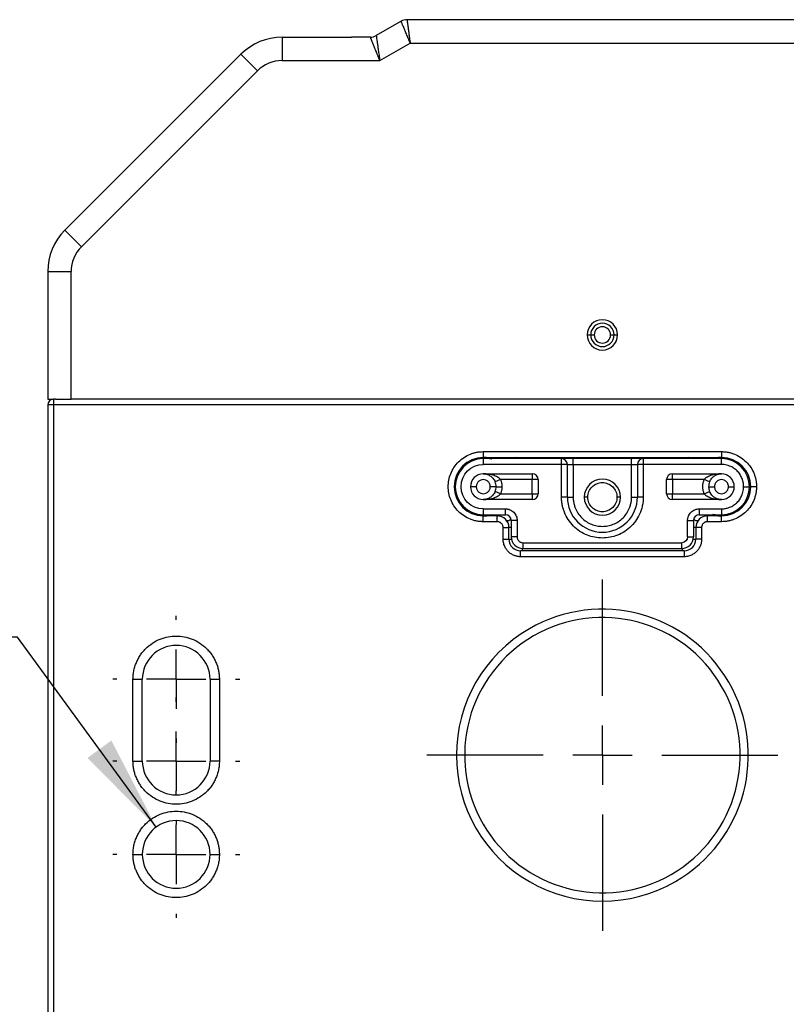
# Model space of a CAD drawing. Header units: millimetres. Extents: x 19 to 819, y 19 to 629.
# Tile 26 of 43: x 515 to 594, y 250 to 351. Entities that reach past the tile are written whole.
import ezdxf

# ---------------------------------------------------------------- set-up
doc = ezdxf.new("R2010")
doc.units = ezdxf.units.MM
doc.header["$LTSCALE"] = 3
doc.linetypes.add('CENTERX2', pattern=[20.32, 12.7, -2.54, 2.54, -2.54])
doc.layers.add('CENTER', color=40, linetype='CENTERX2')
doc.layers.add('DIMENSIONS', color=140, linetype='Continuous', lineweight=25)
doc.styles.add('SLDTEXTSTYLE0', font='TXT', dxfattribs={"width": 0.7})
doc.dimstyles.new('SLDDIMSTYLE5', dxfattribs={"dimtxt": 6.474023, "dimasz": 9.906, "dimexe": 0, "dimexo": 0.0625, "dimgap": 1.618506, "dimtad": 0, "dimtih": 1, "dimtoh": 1, "dimlfac": 0.833333, "dimrnd": 1e-09, "dimzin": 12, "dimdsep": 46, "dimtxsty": 'SLDTEXTSTYLE0', "dimsah": 1, "dimcen": 0, "dimadec": 0, "dimazin": 3, "dimtfac": 1, "dimtofl": 0, "dimtmove": 0, "dimatfit": 3, "dimfxl": 0, "dimfrac": 2, "dimtolj": 1, "dimtzin": 12, "dimarcsym": 0})

# ---------------------------------------------------------------- blocks, each defined once
blk = doc.blocks.new('_D_20')
at = {"layer": 'DIMENSIONS'}
for p, q in [((475.26, 307.3), (473.09, 307.3)), ((473.09, 307.3), (473.09, 297.01)), ((494.5, 307.3), (496.68, 307.3)), ((496.68, 307.3), (496.68, 297.01)), ((473.09, 297.01), (475.26, 297.01)), ((496.68, 297.01), (494.5, 297.01)), ((514.66, 287.61), (508.2, 287.61)), ((528.92, 268.08), (514.66, 287.61))]:
    blk.add_line(p, q, dxfattribs=at)
blk.add_solid([(528.92, 268.08), (524.31, 276.98), (521.85, 275.18)], dxfattribs=at)
at = {"layer": 'DIMENSIONS', "char_height": 6.35, "attachment_point": 1, "style": 'SLDTEXTSTYLE0'}
for s, insert in [('%%c', (473.07, 316.94)), ('5.8', (482.85, 316.94)), ('0.23', (475.26, 305.2)), ('FOR M5', (468.42, 293.46)), ('SCREWS', (466.33, 283.17)), ('(4X)', (475.45, 272.88))]:
    blk.add_mtext(s, dxfattribs=dict(at, insert=insert))
blk = doc.blocks.new('SW_CENTERMARKSYMBOL_8')
at = {"layer": 'CENTER', "color": 0}
for p, q in [((0, 6.096), (0, 6.528)), ((0, 0), (0, 3.048)), ((-6.096, 0), (-6.528, 0)), ((0, 0), (-3.048, 0)), ((0, 0), (0, -3.048)), ((0, 0), (3.048, 0)), ((6.096, 0), (6.528, 0)), ((0, -6.096), (0, -6.528))]:
    blk.add_line(p, q, dxfattribs=at)
blk = doc.blocks.new('SW_CENTERMARKSYMBOL_9')
at = {"layer": 'CENTER', "color": 0}
for p, q in [((0, 6.096), (0, 6.528)), ((0, 0), (0, 3.048)), ((-6.096, 0), (-6.528, 0)), ((0, 0), (-3.048, 0)), ((0, 0), (0, -3.048)), ((0, 0), (3.048, 0)), ((6.096, 0), (6.528, 0)), ((0, -6.096), (0, -6.528))]:
    blk.add_line(p, q, dxfattribs=at)
blk = doc.blocks.new('SW_CENTERMARKSYMBOL_10')
at = {"layer": 'CENTER', "color": 0}
for p, q in [((0, 6.096), (0, 6.528)), ((0, 0), (0, 3.048)), ((-6.096, 0), (-6.528, 0)), ((0, 0), (-3.048, 0)), ((0, 0), (0, -3.048)), ((0, 0), (3.048, 0)), ((6.096, 0), (6.528, 0)), ((0, -6.096), (0, -6.528))]:
    blk.add_line(p, q, dxfattribs=at)
blk = doc.blocks.new('SW_CENTERMARKSYMBOL_11')
at = {"layer": 'CENTER', "color": 0}
for p, q in [((0, 6.096), (0, 18.048)), ((0, 0), (0, 3.048)), ((-6.096, 0), (-18.048, 0)), ((0, 0), (-3.048, 0)), ((0, 0), (0, -3.048)), ((0, 0), (3.048, 0)), ((6.096, 0), (18.048, 0)), ((0, -6.096), (0, -18.048))]:
    blk.add_line(p, q, dxfattribs=at)

msp = doc.modelspace()

# ---------------------------------------------------------------- linework, layer by layer
for p, q in [((554.092884, 350.907037), (551.532114, 349.428576)), ((594.849806, 351.067806), (554.692884, 351.067806)), ((541.856626, 349.267806), (541.856626, 346.867806)), ((541.856626, 349.267806), (548.971345, 349.267806)), ((550.932114, 349.267806), (548.971345, 349.267806)), ((551.896731, 346.867806), (555.014423, 348.667806)), ((555.014423, 348.667806), (594.528267, 348.667806)), ((537.613986, 347.510447), (519.528704, 329.425165)), ((537.613986, 347.510447), (539.311042, 345.81339)), ((541.856626, 346.867806), (551.896731, 346.867806)), ((521.22576, 327.728109), (539.311042, 345.81339)), ((521.22576, 327.728109), (519.528704, 329.425165)), ((517.771345, 325.182525), (517.771345, 312.067806)), ((517.771345, 325.182525), (520.171345, 325.182525)), ((520.171345, 312.067806), (520.171345, 325.182525)), ((573.211345, 318.667806), (573.571345, 318.667806)), ((573.571345, 318.667806), (573.931345, 318.667806)), ((575.611345, 318.667806), (575.971345, 318.667806)), ((575.971345, 318.667806), (576.331345, 318.667806)), ((517.771345, 312.067806), (518.371345, 312.067806)), ((518.371345, 312.067806), (518.371345, 311.467806)), ((518.583894, 312.067806), (518.371345, 312.067806)), ((518.583894, 312.067806), (520.171345, 312.067806)), ((629.371345, 312.067806), (520.171345, 312.067806)), ((517.771345, 311.467806), (517.771345, 184.102844)), ((518.371345, 311.467806), (517.771345, 311.467806)), ((518.371345, 311.467806), (518.371345, 184.102844)), ((631.171345, 311.467806), (518.371345, 311.467806)), ((562.531345, 306.667806), (587.011345, 306.667806)), ((562.531345, 306.667806), (562.531345, 306.067806)), ((587.011345, 306.667806), (587.011345, 306.067806)), ((562.406794, 306.065219), (563.403938, 305.931097)), ((562.531345, 306.067806), (587.011345, 306.067806)), ((570.571345, 305.947806), (562.531345, 305.947806)), ((562.531345, 305.947806), (562.531345, 305.347806)), ((570.571345, 305.347806), (570.571345, 305.947806)), ((571.771345, 305.347806), (571.771345, 305.947806)), ((577.771345, 305.947806), (571.771345, 305.947806)), ((577.771345, 305.347806), (577.771345, 305.947806)), ((578.971345, 305.947806), (578.971345, 305.347806)), ((587.011345, 305.947806), (578.971345, 305.947806)), ((586.931934, 306.056618), (587.097775, 306.050256)), ((587.011345, 305.347806), (587.011345, 305.947806)), ((570.571345, 305.347806), (562.531345, 305.347806)), ((570.571345, 301.987806), (570.571345, 305.347806)), ((571.171345, 305.347806), (570.571345, 305.347806)), ((571.171345, 301.987806), (571.171345, 305.347806)), ((571.171345, 305.347806), (571.771345, 305.347806)), ((571.771345, 305.347806), (571.771345, 301.987806)), ((571.771345, 305.347806), (577.771345, 305.347806)), ((577.771345, 305.347806), (578.371345, 305.347806)), ((577.771345, 301.987806), (577.771345, 305.347806)), ((578.971345, 305.347806), (578.371345, 305.347806)), ((578.371345, 305.347806), (578.371345, 301.987806)), ((587.011345, 305.347806), (578.971345, 305.347806)), ((578.971345, 305.347806), (578.971345, 301.987806)), ((562.531345, 304.387806), (567.571345, 304.387806)), ((564.311232, 303.787806), (563.755018, 303.562806)), ((567.571345, 303.787806), (564.311232, 303.787806)), ((567.571345, 304.387806), (567.571345, 303.787806)), ((568.171345, 303.787806), (567.571345, 303.787806)), ((567.571345, 302.347806), (567.571345, 303.787806)), ((568.171345, 303.787806), (568.171345, 302.347806)), ((581.371345, 302.347806), (581.371345, 303.787806)), ((581.971345, 303.787806), (581.371345, 303.787806)), ((581.971345, 304.387806), (587.011345, 304.387806)), ((581.971345, 303.787806), (581.971345, 304.387806)), ((585.231457, 303.787806), (581.971345, 303.787806)), ((581.971345, 303.787806), (581.971345, 302.347806)), ((585.787672, 303.562806), (585.231457, 303.787806)), ((559.651345, 303.067806), (559.531345, 303.067806)), ((561.811345, 303.067806), (561.211345, 303.067806)), ((563.851345, 303.067806), (563.251345, 303.067806)), ((563.851345, 303.067806), (564.451345, 303.067806)), ((585.691345, 303.067806), (586.291345, 303.067806)), ((587.731345, 303.067806), (588.331345, 303.067806)), ((589.291345, 303.067806), (589.891345, 303.067806)), ((589.891345, 303.067806), (590.011345, 303.067806)), ((590.611345, 303.067806), (590.011345, 303.067806)), ((567.571345, 301.747806), (562.531345, 301.747806)), ((564.311232, 302.347806), (563.755018, 302.572806)), ((564.311232, 302.347806), (567.571345, 302.347806)), ((567.571345, 302.347806), (567.571345, 301.747806)), ((567.571345, 302.347806), (568.171345, 302.347806)), ((571.171345, 301.987806), (570.571345, 301.987806)), ((571.171345, 301.987806), (571.771345, 301.987806)), ((576.631345, 301.987806), (576.271345, 301.987806)), ((577.771345, 301.987806), (578.371345, 301.987806)), ((578.971345, 301.987806), (578.371345, 301.987806)), ((581.371345, 302.347806), (581.971345, 302.347806)), ((581.971345, 301.747806), (581.971345, 302.347806)), ((581.971345, 302.347806), (585.231457, 302.347806)), ((587.011345, 301.747806), (581.971345, 301.747806)), ((585.231457, 302.347806), (585.787672, 302.572806)), ((562.531345, 300.787806), (564.811345, 300.787806)), ((562.531345, 300.787806), (562.531345, 300.187806)), ((564.811345, 300.187806), (564.811345, 300.787806)), ((584.731345, 300.787806), (587.011345, 300.787806)), ((584.731345, 300.787806), (584.731345, 300.187806)), ((587.011345, 300.787806), (587.011345, 300.187806)), ((562.610696, 300.078996), (562.444915, 300.085356)), ((562.531345, 300.187806), (564.811345, 300.187806)), ((562.531345, 299.467806), (562.531345, 300.067806)), ((563.971345, 300.067806), (562.531345, 300.067806)), ((563.971345, 299.467806), (563.971345, 300.067806)), ((565.411345, 299.587806), (565.411345, 297.907806)), ((566.011345, 299.587806), (565.411345, 299.587806)), ((566.011345, 299.587806), (566.011345, 297.907806)), ((583.531345, 297.907806), (583.531345, 299.587806)), ((583.531345, 299.587806), (584.131345, 299.587806)), ((584.131345, 299.587806), (584.131345, 297.907806)), ((584.731345, 300.187806), (587.011345, 300.187806)), ((587.011345, 300.067806), (585.571345, 300.067806)), ((585.571345, 299.467806), (585.571345, 300.067806)), ((587.135896, 300.070393), (586.138405, 300.204562)), ((587.011345, 299.467806), (587.011345, 300.067806)), ((563.971345, 299.467806), (562.531345, 299.467806)), ((564.571345, 297.667806), (564.571345, 298.867806)), ((564.571345, 298.867806), (565.171345, 298.867806)), ((565.171345, 297.667806), (565.171345, 298.867806)), ((565.411345, 298.867806), (565.171345, 298.867806)), ((584.371345, 298.867806), (584.131345, 298.867806)), ((584.371345, 298.867806), (584.371345, 297.667806)), ((584.971345, 298.867806), (584.371345, 298.867806)), ((584.971345, 298.867806), (584.971345, 297.667806)), ((587.011345, 299.467806), (585.571345, 299.467806)), ((564.571345, 297.667806), (565.171345, 297.667806)), ((565.171345, 297.667806), (565.43559, 297.667806)), ((566.011345, 297.907806), (565.411345, 297.907806)), ((583.531345, 297.907806), (584.131345, 297.907806)), ((584.1071, 297.667806), (584.371345, 297.667806)), ((584.971345, 297.667806), (584.371345, 297.667806)), ((566.611345, 297.307806), (582.931345, 297.307806)), ((566.611345, 297.307806), (566.611345, 296.707806)), ((566.611345, 296.707806), (582.931345, 296.707806)), ((582.931345, 296.707806), (582.931345, 297.307806)), ((583.171345, 296.467806), (566.371345, 296.467806)), ((566.371345, 295.867806), (566.371345, 296.467806)), ((583.171345, 295.867806), (566.371345, 295.867806)), ((583.171345, 296.467806), (583.171345, 295.867806)), ((526.531345, 274.867806), (526.531345, 283.267806)), ((526.531345, 283.267806), (527.491345, 283.267806)), ((527.491345, 274.867806), (527.491345, 283.267806)), ((534.451345, 283.267806), (534.451345, 274.867806)), ((534.451345, 283.267806), (535.411345, 283.267806)), ((535.411345, 283.267806), (535.411345, 274.867806)), ((526.531345, 274.867806), (527.491345, 274.867806)), ((535.411345, 274.867806), (534.451345, 274.867806)), ((526.531345, 265.267806), (527.491345, 265.267806)), ((534.451345, 265.267806), (535.411345, 265.267806))]:
    msp.add_line(p, q)
at = {"flags": 128}
for points in [[(563.760979, 302.587806), (563.750866, 302.562664), (563.749282, 302.558857)], [(586.027965, 302.187258), (585.791824, 302.562664), (585.781711, 302.587806)], [(565.403036, 299.687315), (565.374972, 299.670729), (565.254708, 299.60856), (565.144672, 299.566407), (565.051622, 299.546859), (564.981273, 299.551117), (564.937946, 299.57892)], [(584.604744, 299.57892), (584.561416, 299.551117), (584.491067, 299.546859), (584.398018, 299.566407), (584.287982, 299.60856), (584.167718, 299.670729), (584.139654, 299.687315)]]:
    msp.add_lwpolyline(points, dxfattribs=at)
for centre, radius, start, end in [((554.692884, 349.867806), 1.2, 90, 120), ((541.856626, 343.267806), 6, 90, 135), ((550.932114, 350.467806), 1.2, 270, 300), ((523.771345, 325.182525), 6, 135, 180), ((574.771345, 318.667806), 1.56, 0, 180), ((574.771345, 318.667806), 1.2, 0, 180), ((574.771345, 318.667806), 0.84, 0, 180), ((574.771345, 318.667806), 1.56, 180, 0), ((574.771345, 318.667806), 1.2, 180, 0), ((574.771345, 318.667806), 0.84, 180, 0), ((518.371345, 311.467806), 0.6, 90, 180), ((562.531345, 303.067806), 3, 90, 180), ((562.531345, 303.067806), 2.88, 90, 180), ((565.913683, 305.841466), 0.228512, 27.733496, 82.094136), ((570.571345, 305.347806), 0.6, 0, 90), ((578.971345, 305.347806), 0.6, 90, 180), ((583.629007, 305.841466), 0.228512, 97.905864, 152.266504), ((587.011345, 303.067806), 3, 0, 90), ((587.011345, 303.067806), 2.88, 0, 90), ((562.531345, 303.067806), 1.32, 90, 180), ((567.571345, 303.787806), 0.6, 0, 90), ((574.771345, 301.987806), 1.86, 0, 180), ((581.971345, 303.787806), 0.6, 90, 180), ((587.011345, 303.067806), 1.32, 0, 90), ((562.531345, 303.067806), 3, 180, 270), ((562.531345, 303.067806), 2.88, 180, 270), ((562.531345, 303.067806), 1.32, 180, 270), ((562.531345, 303.067806), 1.32, 0, 22.02431284), ((562.531345, 303.067806), 1.32, 337.97568716, 0), ((587.011345, 303.067806), 1.32, 157.97568716, 180), ((587.011345, 303.067806), 1.32, 180, 202.02431284), ((587.011345, 303.067806), 1.32, 270, 0), ((587.011345, 303.067806), 2.88, 270, 0), ((587.011345, 303.067806), 3, 270, 0), ((567.571345, 302.347806), 0.6, 270, 0), ((574.771345, 301.987806), 3.6, 180, 0), ((574.771345, 301.987806), 1.86, 180, 0), ((581.971345, 302.347806), 0.6, 180, 270), ((563.966984, 300.553463), 0.485677, 270.51446321, 311.15938324), ((563.971345, 298.867806), 1.2, 0, 90), ((564.811345, 299.587806), 0.6, 0, 90), ((584.731345, 299.587806), 0.6, 90, 180), ((585.571345, 298.867806), 1.2, 90, 180), ((585.575706, 300.553463), 0.485677, 228.84061676, 269.48553679), ((566.371345, 297.667806), 1.2, 180, 270), ((566.611345, 297.907806), 1.2, 180, 270), ((582.931345, 297.907806), 1.2, 270, 0), ((583.171345, 297.667806), 1.2, 270, 0), ((566.298624, 296.751438), 0.292806, 284.38040153, 351.47441165), ((583.256684, 296.762829), 0.307118, 190.27841022, 253.8667766), ((574.771345, 275.467806), 15, 300, 120), ((574.771345, 275.467806), 14.15328, 30, 120), ((574.771345, 275.467806), 15, 120, 300), ((574.771345, 275.467806), 14.15328, 120, 210), ((530.971345, 283.267806), 3.48, 0, 180), ((574.771345, 275.467806), 14.15328, 300, 30), ((530.971345, 274.867806), 3.48, 180, 0), ((530.971345, 265.267806), 3.48, 0, 180), ((574.771345, 275.467806), 14.15328, 210, 300), ((530.971345, 265.267806), 3.48, 180, 0)]:
    msp.add_arc(centre, radius, start, end)
for points, knots in [([(555.014423, 348.667806), (554.993192, 348.719367), (554.952293, 348.818697), (554.893508, 348.961327), (554.839859, 349.09158), (554.791406, 349.209332), (554.748123, 349.314634), (554.709906, 349.407676), (554.624642, 349.615054), (554.502116, 349.912274), (554.372335, 350.228169), (554.278114, 350.456668), (554.209723, 350.62229), (554.156736, 350.750835), (554.119687, 350.841093), (554.096998, 350.896808), (554.094246, 350.903649), (554.092884, 350.907037)], [0, 0, 0, 0, 0.0442046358, 0.0851566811, 0.122855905, 0.1573021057, 0.1884951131, 0.2164347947, 0.2411210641, 0.3780757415, 0.501357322, 0.5884444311, 0.6739134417, 0.7577830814, 0.8400731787, 0.9208047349, 1, 1, 1, 1]), ([(554.692884, 351.067806), (554.693035, 351.066742), (554.69334, 351.064602), (554.695773, 351.047183), (554.699648, 351.019044), (554.705111, 350.978943), (554.712123, 350.927007), (554.720692, 350.863075), (554.730818, 350.787154), (554.742501, 350.699301), (554.75574, 350.599664), (554.770535, 350.488456), (554.79546, 350.301892), (554.835872, 350.001656), (554.88398, 349.640717), (554.9287, 349.308761), (554.968231, 349.013633), (554.99804, 348.790458), (555.014423, 348.667806)], [0, 0, 0, 0, 0.0430212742, 0.0864974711, 0.1304323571, 0.1748295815, 0.2196926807, 0.2650250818, 0.3108301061, 0.3571109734, 0.4038708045, 0.4511126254, 0.4988393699, 0.622092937, 0.7590458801, 0.8216723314, 0.9019951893, 1, 1, 1, 1]), ([(551.896731, 346.867806), (551.874552, 346.923067), (551.831839, 347.029486), (551.770619, 347.182402), (551.714628, 347.322023), (551.663884, 347.448221), (551.618388, 347.561052), (551.578118, 347.660726), (551.488956, 347.882009), (551.361969, 348.199304), (551.207527, 348.582192), (551.085034, 348.887866), (551.004781, 349.086871), (550.960086, 349.198357), (550.936519, 349.256963), (550.933578, 349.264204), (550.932114, 349.267806)], [0, 0, 0, 0, 0.0456386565, 0.0878890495, 0.1267511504, 0.1622250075, 0.1943107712, 0.2230087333, 0.2483193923, 0.3878625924, 0.5120084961, 0.6438402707, 0.7681430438, 0.8463572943, 0.9235810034, 1, 1, 1, 1]), ([(551.532114, 349.428576), (551.532246, 349.427619), (551.532511, 349.425702), (551.53469, 349.410187), (551.538213, 349.385361), (551.543218, 349.350295), (551.54966, 349.305241), (551.563169, 349.210663), (551.58964, 349.023143), (551.636411, 348.69713), (551.694082, 348.288283), (551.74939, 347.904512), (551.799031, 347.551044), (551.843882, 347.236211), (551.877976, 346.998545), (551.896731, 346.867806)], [0, 0, 0, 0, 0.0381386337, 0.0764562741, 0.1149767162, 0.1537233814, 0.1927192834, 0.2319869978, 0.3562761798, 0.4881205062, 0.6122526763, 0.7518085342, 0.8161089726, 0.89884246, 1, 1, 1, 1]), ([(562.531345, 299.467806), (562.466271, 299.46879), (562.336586, 299.470751), (562.143113, 299.486793), (561.951582, 299.512456), (561.761994, 299.54866), (561.574361, 299.595156), (561.388667, 299.652026), (561.037051, 299.780571), (560.5402, 300.036574), (559.968736, 300.504844), (559.500176, 301.076622), (559.170166, 301.716726), (558.973002, 302.388946), (558.910527, 303.067594), (558.972959, 303.746451), (559.170007, 304.418491), (559.500059, 305.058805), (559.968426, 305.630449), (560.540043, 306.098981), (561.080136, 306.377146), (561.525843, 306.530588), (561.855582, 306.609557), (562.191443, 306.65883), (562.417696, 306.664805), (562.531345, 306.667806)], [0, 0, 0, 0, 0.0172804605, 0.0344377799, 0.0515216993, 0.0685826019, 0.0856710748, 0.1028374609, 0.1201314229, 0.1850816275, 0.2500887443, 0.3150389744, 0.3800461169, 0.4400020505, 0.5000143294, 0.5599702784, 0.6199825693, 0.6849327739, 0.7499398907, 0.8148901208, 0.8798972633, 0.9100477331, 0.9399347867, 0.9698288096, 1, 1, 1, 1]), ([(587.011345, 306.667806), (587.076419, 306.666822), (587.206104, 306.664861), (587.399576, 306.648819), (587.591108, 306.623156), (587.780695, 306.586952), (587.968329, 306.540456), (588.154023, 306.483586), (588.505638, 306.35504), (589.002491, 306.099047), (589.573949, 305.630737), (590.04253, 305.059105), (590.320683, 304.519015), (590.474127, 304.073308), (590.553096, 303.743569), (590.602369, 303.407708), (590.608344, 303.181455), (590.611345, 303.067806)], [0, 0, 0, 0, 0.0345506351, 0.0688550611, 0.1030127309, 0.137124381, 0.171291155, 0.2056137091, 0.2401913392, 0.3700530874, 0.5000286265, 0.629890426, 0.7598660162, 0.8201490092, 0.8799053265, 0.9396755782, 1, 1, 1, 1]), ([(562.531345, 306.067806), (562.783412, 306.082783), (563.046258, 306.0984), (563.389849, 305.937687), (563.403938, 305.931097)], [0, 0, 0, 0, 0.9589945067, 1, 1, 1, 1]), ([(563.594299, 305.947806), (563.44456, 305.977459), (563.0175, 306.062029), (562.722749, 306.065531), (562.531345, 306.067806)], [0, 0, 0, 0, 0.3506267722, 1, 1, 1, 1]), ([(587.011345, 306.067806), (586.819941, 306.065531), (586.52519, 306.062029), (586.098129, 305.977459), (585.948391, 305.947806)], [0, 0, 0, 0, 0.6493732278, 1, 1, 1, 1]), ([(586.175489, 305.947806), (586.177822, 305.948884), (586.508111, 306.101509), (586.76062, 306.084598), (587.011345, 306.067806)], [0, 0, 0, 0, 0.0070628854, 1, 1, 1, 1]), ([(562.531345, 300.787806), (561.272979, 300.787806), (560.251345, 301.80944), (560.251345, 304.326172), (561.272979, 305.347806), (562.531345, 305.347806)], [0, 0, 0, 0, 0.5, 0.5, 1, 1, 1, 1]), ([(589.291345, 303.067806), (589.290126, 303.125404), (589.287698, 303.240124), (589.267758, 303.410862), (589.235839, 303.579198), (589.190784, 303.745135), (589.100847, 303.999489), (588.931152, 304.328812), (588.634595, 304.690755), (588.272515, 304.987468), (587.909268, 305.174874), (587.580026, 305.28196), (587.297961, 305.337716), (587.107154, 305.344433), (587.011345, 305.347806)], [0, 0, 0, 0, 0.048285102, 0.0961705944, 0.14393155, 0.1918451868, 0.240186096, 0.3700275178, 0.5000486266, 0.6298901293, 0.759911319, 0.8401160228, 0.9197176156, 1, 1, 1, 1]), ([(563.251345, 303.067806), (563.250278, 303.097999), (563.248152, 303.158192), (563.230517, 303.247253), (563.196846, 303.351184), (563.137559, 303.465936), (563.013439, 303.618043), (562.810085, 303.752111), (562.53135, 303.804947), (562.252582, 303.752111), (562.049504, 303.618167), (561.92513, 303.466113), (561.859472, 303.338129), (561.818526, 303.203619), (561.813741, 303.113112), (561.811345, 303.067806)], [0, 0, 0, 0, 0.0401732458, 0.0800884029, 0.1203853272, 0.1853949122, 0.2506898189, 0.3803013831, 0.5000468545, 0.6197923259, 0.7494038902, 0.8144136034, 0.8797086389, 0.939784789, 1, 1, 1, 1]), ([(564.311232, 303.787806), (564.22814, 303.890511), (564.111386, 303.982622), (563.843674, 304.135903), (563.691222, 304.198387), (563.376244, 304.29479), (563.210065, 304.330057), (562.873394, 304.376475), (562.703547, 304.387806), (562.531345, 304.387806)], [0, 0, 0, 0, 0.25, 0.25, 0.5, 0.5, 0.75, 0.75, 1, 1, 1, 1]), ([(562.531345, 304.387806), (562.649727, 304.387806), (562.766504, 304.372226), (562.997965, 304.308402), (563.112213, 304.259909), (563.328761, 304.127355), (563.433571, 304.04144), (563.617623, 303.830677), (563.697905, 303.703992), (563.755018, 303.562806)], [0, 0, 0, 0, 0.25, 0.25, 0.5, 0.5, 0.75, 0.75, 1, 1, 1, 1]), ([(564.311232, 303.787806), (564.328805, 303.741517), (564.363792, 303.64935), (564.402643, 303.506883), (564.430738, 303.362508), (564.448148, 303.215868), (564.450276, 303.117307), (564.451345, 303.067806)], [0, 0, 0, 0, 0.2011962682, 0.4005992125, 0.5994007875, 0.7988037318, 1, 1, 1, 1]), ([(585.231457, 302.347806), (585.213896, 302.394063), (585.178923, 302.486181), (585.140139, 302.6286), (585.111876, 302.772974), (585.095088, 302.919663), (585.088203, 303.100428), (585.101819, 303.313639), (585.147332, 303.55631), (585.203332, 303.710411), (585.231457, 303.787806)], [0, 0, 0, 0, 0.1005487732, 0.2002366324, 0.2996592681, 0.3994171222, 0.5001046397, 0.6671035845, 0.8328079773, 1, 1, 1, 1]), ([(587.011345, 304.387806), (586.839143, 304.387806), (586.669296, 304.376475), (586.332625, 304.330057), (586.166446, 304.29479), (585.851467, 304.198387), (585.699016, 304.135903), (585.431303, 303.982622), (585.314549, 303.890511), (585.231457, 303.787806)], [0, 0, 0, 0, 0.25, 0.25, 0.5, 0.5, 0.75, 0.75, 1, 1, 1, 1]), ([(585.787672, 303.562806), (585.844784, 303.703992), (585.925066, 303.830677), (586.109119, 304.04144), (586.213929, 304.127355), (586.430477, 304.259909), (586.544725, 304.308402), (586.776186, 304.372226), (586.892963, 304.387806), (587.011345, 304.387806)], [0, 0, 0, 0, 0.25, 0.25, 0.5, 0.5, 0.75, 0.75, 1, 1, 1, 1]), ([(587.731345, 303.067806), (587.730278, 303.097999), (587.728152, 303.158192), (587.710517, 303.247253), (587.676846, 303.351184), (587.617559, 303.465936), (587.493439, 303.618043), (587.290085, 303.752111), (587.01135, 303.804947), (586.732582, 303.752111), (586.529504, 303.618167), (586.40513, 303.466113), (586.339472, 303.338129), (586.298526, 303.203619), (586.293741, 303.113112), (586.291345, 303.067806)], [0, 0, 0, 0, 0.0401732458, 0.0800884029, 0.1203853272, 0.1853949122, 0.2506898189, 0.3803013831, 0.5000468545, 0.6197923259, 0.7494038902, 0.8144136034, 0.8797086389, 0.939784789, 1, 1, 1, 1]), ([(561.811345, 303.067806), (561.812412, 303.037613), (561.814538, 302.97742), (561.832173, 302.888359), (561.865844, 302.784428), (561.925131, 302.669676), (562.04925, 302.517569), (562.252605, 302.383501), (562.531339, 302.330665), (562.810108, 302.383502), (563.013185, 302.517445), (563.13756, 302.669499), (563.203218, 302.797483), (563.244163, 302.931993), (563.248949, 303.0225), (563.251345, 303.067806)], [0, 0, 0, 0, 0.0401732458, 0.0800884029, 0.1203853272, 0.1853949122, 0.2506898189, 0.3803013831, 0.5000468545, 0.6197923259, 0.7494038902, 0.8144136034, 0.8797086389, 0.939784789, 1, 1, 1, 1]), ([(564.451345, 303.067806), (564.450276, 303.018305), (564.448148, 302.919744), (564.430738, 302.773104), (564.402643, 302.628729), (564.363792, 302.486262), (564.328805, 302.394095), (564.311232, 302.347806)], [0, 0, 0, 0, 0.2011962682, 0.4005992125, 0.5994007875, 0.7988037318, 1, 1, 1, 1]), ([(573.271345, 301.987806), (573.271345, 302.186231), (573.310503, 302.380955), (573.461095, 302.744026), (573.572613, 302.910414), (573.848904, 303.186667), (574.015994, 303.298376), (574.376785, 303.448104), (574.574292, 303.487657), (574.868167, 303.48788), (574.967676, 303.478133), (575.160065, 303.439879), (575.25362, 303.411563), (575.526301, 303.298812), (575.691396, 303.188877), (575.971116, 302.909552), (576.081329, 302.744464), (576.231998, 302.381612), (576.271345, 302.186206), (576.271345, 301.987806)], [0, 0, 0, 0, 0.125, 0.125, 0.25, 0.25, 0.375, 0.375, 0.5, 0.5, 0.5625, 0.5625, 0.625, 0.625, 0.75, 0.75, 0.875, 0.875, 1, 1, 1, 1]), ([(586.291345, 303.067806), (586.292412, 303.037613), (586.294538, 302.97742), (586.312173, 302.888359), (586.345844, 302.784428), (586.405131, 302.669676), (586.52925, 302.517569), (586.732605, 302.383501), (587.011339, 302.330665), (587.290108, 302.383502), (587.493185, 302.517445), (587.61756, 302.669499), (587.683218, 302.797483), (587.724163, 302.931993), (587.728949, 303.0225), (587.731345, 303.067806)], [0, 0, 0, 0, 0.0401732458, 0.0800884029, 0.1203853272, 0.1853949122, 0.2506898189, 0.3803013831, 0.5000468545, 0.6197923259, 0.7494038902, 0.8144136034, 0.8797086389, 0.939784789, 1, 1, 1, 1]), ([(587.011345, 300.787806), (587.068943, 300.789025), (587.183663, 300.791453), (587.354401, 300.811393), (587.522737, 300.843312), (587.688674, 300.888367), (587.943028, 300.978304), (588.27235, 301.147999), (588.634294, 301.444555), (588.931007, 301.806636), (589.118413, 302.169883), (589.225499, 302.499125), (589.281254, 302.78119), (589.287972, 302.971996), (589.291345, 303.067806)], [0, 0, 0, 0, 0.048285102, 0.0961705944, 0.14393155, 0.1918451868, 0.240186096, 0.3700275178, 0.5000486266, 0.6298901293, 0.759911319, 0.8401160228, 0.9197176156, 1, 1, 1, 1]), ([(590.611345, 303.067806), (590.610361, 303.002732), (590.608399, 302.873047), (590.592358, 302.679575), (590.566695, 302.488043), (590.53049, 302.298455), (590.483995, 302.110822), (590.427125, 301.925128), (590.298579, 301.573513), (590.042586, 301.07666), (589.574276, 300.505202), (589.002644, 300.036621), (588.462554, 299.758468), (588.016847, 299.605023), (587.687108, 299.526055), (587.351247, 299.476782), (587.124993, 299.470807), (587.011345, 299.467806)], [0, 0, 0, 0, 0.0345506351, 0.0688550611, 0.1030127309, 0.137124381, 0.171291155, 0.2056137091, 0.2401913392, 0.3700530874, 0.5000286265, 0.629890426, 0.7598660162, 0.8201490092, 0.8799053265, 0.9396755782, 1, 1, 1, 1]), ([(563.755018, 302.572806), (563.697905, 302.43162), (563.617623, 302.304935), (563.433571, 302.094172), (563.328761, 302.008257), (563.112213, 301.875703), (562.997965, 301.82721), (562.766504, 301.763386), (562.649727, 301.747806), (562.531345, 301.747806)], [0, 0, 0, 0, 0.25, 0.25, 0.5, 0.5, 0.75, 0.75, 1, 1, 1, 1]), ([(562.531345, 301.747806), (562.703547, 301.747806), (562.873394, 301.759137), (563.210065, 301.805555), (563.376244, 301.840822), (563.691222, 301.937225), (563.843674, 301.999709), (564.111386, 302.15299), (564.22814, 302.245101), (564.311232, 302.347806)], [0, 0, 0, 0, 0.25, 0.25, 0.5, 0.5, 0.75, 0.75, 1, 1, 1, 1]), ([(578.971345, 301.987806), (578.970197, 301.911882), (578.967909, 301.760575), (578.949193, 301.534849), (578.919254, 301.311391), (578.877015, 301.090205), (578.82277, 300.871304), (578.756422, 300.65467), (578.606439, 300.244445), (578.307775, 299.664787), (577.761442, 298.998071), (577.094377, 298.451432), (576.347572, 298.066418), (575.563331, 297.836403), (574.771557, 297.763519), (573.979574, 297.836359), (573.195513, 298.066259), (572.448497, 298.451316), (571.781569, 298.997759), (571.234966, 299.664637), (570.910435, 300.29475), (570.731434, 300.814737), (570.639303, 301.199438), (570.581818, 301.591269), (570.574846, 301.855223), (570.571345, 301.987806)], [0, 0, 0, 0, 0.0172814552, 0.0344394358, 0.0515236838, 0.0685845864, 0.0856727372, 0.1028384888, 0.1201315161, 0.1850857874, 0.2500888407, 0.3150431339, 0.3800462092, 0.4400061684, 0.5000144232, 0.5599743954, 0.6199826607, 0.684936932, 0.7499399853, 0.8148942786, 0.8798973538, 0.9100492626, 0.9399368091, 0.9698303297, 1, 1, 1, 1]), ([(571.771345, 301.987806), (571.77246, 301.924586), (571.774682, 301.798634), (571.792885, 301.610917), (571.822016, 301.425395), (571.863111, 301.242083), (571.91591, 301.06097), (572.02783, 300.750626), (572.245304, 300.328542), (572.635519, 299.852322), (573.112009, 299.461842), (573.645412, 299.186837), (574.20561, 299.022524), (574.771133, 298.970458), (575.336864, 299.022481), (575.896884, 299.186678), (576.430489, 299.461727), (576.90688, 299.852007), (577.297225, 300.3284), (577.543828, 300.806372), (577.684698, 301.239575), (577.758066, 301.610709), (577.766906, 301.861756), (577.771345, 301.987806)], [0, 0, 0, 0, 0.0201456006, 0.0401354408, 0.0600488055, 0.079965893, 0.0999668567, 0.1201308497, 0.185077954, 0.2500933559, 0.3150404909, 0.3800559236, 0.4400086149, 0.5000289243, 0.5599816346, 0.6200019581, 0.6849490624, 0.7499644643, 0.8149115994, 0.879927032, 0.9200435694, 0.9598539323, 1, 1, 1, 1]), ([(573.271345, 301.987806), (573.198349, 301.988095), (573.078462, 301.98857), (572.958575, 301.989221), (572.911684, 301.989475)], [0, 0, 0, 0, 0.60887340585, 1, 1, 1, 1]), ([(576.271345, 301.987806), (576.271345, 301.789377), (576.23219, 301.594664), (576.081589, 301.231572), (575.970062, 301.065175), (575.693737, 300.788905), (575.526642, 300.677206), (575.165843, 300.527491), (574.968324, 300.487945), (574.674452, 300.487737), (574.574944, 300.497488), (574.382546, 300.535754), (574.288992, 300.564075), (574.016323, 300.676838), (573.851234, 300.786775), (573.571486, 301.066167), (573.461286, 301.231273), (573.310643, 301.594172), (573.271345, 301.789402), (573.271345, 301.987806)], [0, 0, 0, 0, 0.125, 0.125, 0.25, 0.25, 0.375, 0.375, 0.5, 0.5, 0.5625, 0.5625, 0.625, 0.625, 0.75, 0.75, 0.875, 0.875, 1, 1, 1, 1]), ([(585.231457, 302.347806), (585.314549, 302.245101), (585.431303, 302.15299), (585.699016, 301.999709), (585.851467, 301.937225), (586.166446, 301.840822), (586.332625, 301.805555), (586.669296, 301.759137), (586.839143, 301.747806), (587.011345, 301.747806)], [0, 0, 0, 0, 0.25, 0.25, 0.5, 0.5, 0.75, 0.75, 1, 1, 1, 1]), ([(587.011345, 301.747806), (586.892963, 301.747806), (586.776186, 301.763386), (586.544725, 301.82721), (586.430477, 301.875703), (586.213929, 302.008257), (586.109119, 302.094172), (585.925066, 302.304935), (585.844784, 302.43162), (585.787672, 302.572806)], [0, 0, 0, 0, 0.25, 0.25, 0.5, 0.5, 0.75, 0.75, 1, 1, 1, 1]), ([(564.811345, 300.787806), (564.849174, 300.786804), (564.924521, 300.78481), (565.036419, 300.768381), (565.14638, 300.742047), (565.294912, 300.691024), (565.474993, 300.598265), (565.66541, 300.442225), (565.821848, 300.251599), (565.931153, 300.038245), (565.999357, 299.814119), (566.007347, 299.663279), (566.011345, 299.587806)], [0, 0, 0, 0, 0.06025898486, 0.12002070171, 0.17982430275, 0.24020781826, 0.36999833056, 0.50013032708, 0.62992099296, 0.76005314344, 0.87994328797, 1, 1, 1, 1]), ([(583.531345, 299.587806), (583.532346, 299.625635), (583.534341, 299.700982), (583.55077, 299.812881), (583.577103, 299.922841), (583.628127, 300.071373), (583.720886, 300.251454), (583.876926, 300.441871), (584.067552, 300.598309), (584.280906, 300.707614), (584.505031, 300.775819), (584.655872, 300.783808), (584.731345, 300.787806)], [0, 0, 0, 0, 0.06025898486, 0.12002070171, 0.17982430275, 0.24020781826, 0.36999833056, 0.50013032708, 0.62992099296, 0.76005314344, 0.87994328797, 1, 1, 1, 1]), ([(563.367478, 300.187806), (563.365306, 300.186801), (563.034871, 300.033964), (562.782277, 300.050941), (562.531345, 300.067806)], [0, 0, 0, 0, 0.00657545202, 1, 1, 1, 1]), ([(562.531345, 300.067806), (562.762402, 300.067681), (563.045818, 300.067527), (563.511842, 300.16905), (563.597937, 300.187806)], [0, 0, 0, 0, 0.8152569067, 1, 1, 1, 1]), ([(585.944752, 300.187806), (586.030847, 300.16905), (586.496872, 300.067527), (586.780288, 300.067681), (587.011345, 300.067806)], [0, 0, 0, 0, 0.1847430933, 1, 1, 1, 1]), ([(587.011345, 300.067806), (586.759062, 300.052761), (586.496112, 300.037079), (586.15235, 300.198033), (586.138405, 300.204562)], [0, 0, 0, 0, 0.95943491, 1, 1, 1, 1]), ([(564.571345, 298.867806), (564.570456, 298.892959), (564.568682, 298.943112), (564.553986, 299.017328), (564.525934, 299.10393), (564.476583, 299.199576), (564.398635, 299.294764), (564.303287, 299.373029), (564.196637, 299.427676), (564.084533, 299.461831), (564.009109, 299.465812), (563.971345, 299.467806)], [0, 0, 0, 0, 0.0801150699, 0.1597406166, 0.240151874, 0.3697805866, 0.5000923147, 0.6297213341, 0.7600333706, 0.8798503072, 1, 1, 1, 1]), ([(585.571345, 299.467806), (585.546192, 299.466917), (585.496039, 299.465144), (585.421823, 299.450447), (585.335221, 299.422395), (585.239574, 299.373044), (585.144387, 299.295097), (585.066122, 299.199748), (585.011475, 299.093098), (584.97732, 298.980994), (584.973338, 298.90557), (584.971345, 298.867806)], [0, 0, 0, 0, 0.0801150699, 0.1597406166, 0.240151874, 0.3697805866, 0.5000923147, 0.6297213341, 0.7600333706, 0.8798503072, 1, 1, 1, 1]), ([(566.371345, 295.867806), (566.32588, 295.868768), (566.235322, 295.870685), (566.10054, 295.886428), (565.967643, 295.911627), (565.83663, 295.947198), (565.635831, 296.018183), (565.375835, 296.152158), (565.090102, 296.38626), (564.855833, 296.672125), (564.707886, 296.958891), (564.623323, 297.218826), (564.57931, 297.44151), (564.574007, 297.592157), (564.571345, 297.667806)], [0, 0, 0, 0, 0.0482774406, 0.0961591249, 0.1439200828, 0.1918374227, 0.2401855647, 0.3700030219, 0.5000480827, 0.6298656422, 0.7599108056, 0.8401054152, 0.9197070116, 1, 1, 1, 1]), ([(566.011345, 297.907806), (566.012234, 297.882653), (566.014007, 297.8325), (566.028704, 297.758284), (566.056756, 297.671682), (566.106107, 297.576036), (566.184054, 297.480848), (566.279402, 297.402583), (566.386052, 297.347936), (566.498157, 297.313781), (566.573581, 297.3098), (566.611345, 297.307806)], [0, 0, 0, 0, 0.08011506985, 0.15974061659, 0.24015187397, 0.3697805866, 0.50009231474, 0.62972133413, 0.76003337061, 0.87985030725, 1, 1, 1, 1]), ([(584.971345, 297.667806), (584.970382, 297.622341), (584.968466, 297.531784), (584.952723, 297.397001), (584.927524, 297.264104), (584.891953, 297.133091), (584.820968, 296.932292), (584.686993, 296.672296), (584.452891, 296.386563), (584.167025, 296.152295), (583.88026, 296.004348), (583.620325, 295.919784), (583.397641, 295.875771), (583.246994, 295.870469), (583.171345, 295.867806)], [0, 0, 0, 0, 0.0482774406, 0.0961591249, 0.1439200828, 0.1918374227, 0.2401855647, 0.3700030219, 0.5000480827, 0.6298656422, 0.7599108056, 0.8401054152, 0.9197070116, 1, 1, 1, 1]), ([(526.531345, 283.267806), (526.532559, 283.34807), (526.534977, 283.508025), (526.554762, 283.746653), (526.586412, 283.982882), (526.631065, 284.216706), (526.688409, 284.448118), (526.758551, 284.677113), (526.864794, 284.967809), (527.022111, 285.313654), (527.250288, 285.704085), (527.518855, 286.072259), (527.928174, 286.525981), (528.519512, 287.006737), (529.307998, 287.414558), (530.13417, 287.656339), (530.971133, 287.733529), (531.808304, 287.656382), (532.634502, 287.414656), (533.423178, 287.006737), (534.014346, 286.526117), (534.4237, 286.072428), (534.69216, 285.704442), (534.92051, 285.313837), (535.102498, 284.913572), (535.242109, 284.507867), (535.339503, 284.101225), (535.400274, 283.686994), (535.407643, 283.407963), (535.411345, 283.267806)], [0, 0, 0, 0, 0.01727688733, 0.03443022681, 0.05150974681, 0.06856582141, 0.08564903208, 0.10280972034, 0.1200975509, 0.15225167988, 0.18445115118, 0.21728946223, 0.25017408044, 0.31580909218, 0.38008017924, 0.44002447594, 0.50001444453, 0.55995875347, 0.6199487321, 0.68421981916, 0.74985483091, 0.78269314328, 0.81557776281, 0.84773189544, 0.87993137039, 0.91007521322, 0.93995446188, 0.96983936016, 1, 1, 1, 1]), ([(535.411345, 274.867806), (535.410131, 274.787542), (535.407712, 274.627587), (535.387928, 274.388959), (535.356278, 274.15273), (535.311625, 273.918906), (535.254281, 273.687494), (535.184139, 273.458499), (535.077896, 273.167803), (534.920578, 272.821958), (534.692401, 272.431527), (534.423834, 272.063353), (534.014516, 271.609631), (533.423178, 271.128875), (532.634691, 270.721054), (531.808519, 270.479273), (530.971557, 270.402083), (530.134386, 270.47923), (529.308187, 270.720956), (528.519512, 271.128875), (527.928343, 271.609495), (527.51899, 272.063185), (527.250529, 272.43117), (527.02218, 272.821775), (526.840192, 273.22204), (526.700581, 273.627745), (526.603187, 274.034387), (526.542416, 274.448618), (526.535047, 274.727649), (526.531345, 274.867806)], [0, 0, 0, 0, 0.0172768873, 0.0344302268, 0.0515097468, 0.0685658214, 0.0856490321, 0.1028097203, 0.1200975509, 0.1522516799, 0.1844511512, 0.2172894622, 0.2501740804, 0.3158090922, 0.3800801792, 0.4400244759, 0.5000144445, 0.5599587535, 0.6199487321, 0.6842198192, 0.7498548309, 0.7826931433, 0.8155777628, 0.8477318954, 0.8799313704, 0.9100752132, 0.9399544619, 0.9698393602, 1, 1, 1, 1]), ([(526.531345, 265.267806), (526.532559, 265.34807), (526.534977, 265.508025), (526.554762, 265.746653), (526.586412, 265.982882), (526.631065, 266.216706), (526.688409, 266.448118), (526.758551, 266.677113), (526.864794, 266.967809), (527.022111, 267.313654), (527.250288, 267.704085), (527.518855, 268.072259), (527.928174, 268.525981), (528.519512, 269.006737), (529.307998, 269.414558), (530.13417, 269.656339), (530.971133, 269.733529), (531.808304, 269.656382), (532.634502, 269.414656), (533.423178, 269.006737), (534.014346, 268.526117), (534.4237, 268.072428), (534.69216, 267.704442), (534.92051, 267.313837), (535.102498, 266.913572), (535.242109, 266.507867), (535.339503, 266.101225), (535.400274, 265.686994), (535.407643, 265.407963), (535.411345, 265.267806)], [0, 0, 0, 0, 0.0172768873, 0.0344302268, 0.0515097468, 0.0685658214, 0.0856490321, 0.1028097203, 0.1200975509, 0.1522516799, 0.1844511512, 0.2172894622, 0.2501740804, 0.3158090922, 0.3800801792, 0.4400244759, 0.5000144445, 0.5599587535, 0.6199487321, 0.6842198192, 0.7498548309, 0.7826931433, 0.8155777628, 0.8477318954, 0.8799313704, 0.9100752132, 0.9399544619, 0.9698393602, 1, 1, 1, 1]), ([(535.411345, 265.267806), (535.410131, 265.187542), (535.407712, 265.027587), (535.387928, 264.788959), (535.356278, 264.55273), (535.311625, 264.318906), (535.254281, 264.087494), (535.184139, 263.858499), (535.077896, 263.567803), (534.920578, 263.221958), (534.692401, 262.831527), (534.423834, 262.463353), (534.014516, 262.009631), (533.423178, 261.528875), (532.634691, 261.121054), (531.808519, 260.879273), (530.971557, 260.802083), (530.134386, 260.87923), (529.308187, 261.120956), (528.519512, 261.528875), (527.928343, 262.009495), (527.51899, 262.463185), (527.250529, 262.83117), (527.02218, 263.221775), (526.840192, 263.62204), (526.700581, 264.027745), (526.603187, 264.434387), (526.542416, 264.848618), (526.535047, 265.127649), (526.531345, 265.267806)], [0, 0, 0, 0, 0.0172768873, 0.0344302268, 0.0515097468, 0.0685658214, 0.0856490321, 0.1028097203, 0.1200975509, 0.1522516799, 0.1844511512, 0.2172894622, 0.2501740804, 0.3158090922, 0.3800801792, 0.4400244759, 0.5000144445, 0.5599587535, 0.6199487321, 0.6842198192, 0.7498548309, 0.7826931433, 0.8155777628, 0.8477318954, 0.8799313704, 0.9100752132, 0.9399544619, 0.9698393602, 1, 1, 1, 1])]:
    msp.add_open_spline(points, degree=3, knots=knots)
for points in [[(541.856626, 346.867806), (540.901874, 346.867806), (539.986154, 346.488502), (539.311042, 345.81339)], [(521.22576, 327.728109), (520.550649, 327.052997), (520.171345, 326.137277), (520.171345, 325.182525)], [(571.771345, 305.947806), (571.109047, 305.947806), (570.571345, 305.947806), (570.571345, 305.947806)], [(578.971345, 305.947806), (578.971345, 305.947806), (578.433643, 305.947806), (577.771345, 305.947806)], [(583.531345, 297.907806), (583.531345, 297.576657), (583.262494, 297.307806), (582.931345, 297.307806)]]:
    msp.add_open_spline(points, degree=3)

# ---------------------------------------------------------------- block references
at = {"layer": 'CENTER'}
for name, p in [('SW_CENTERMARKSYMBOL_11', (574.771345, 275.467806)), ('SW_CENTERMARKSYMBOL_8', (530.971345, 283.267806)), ('SW_CENTERMARKSYMBOL_9', (530.971345, 274.867806)), ('SW_CENTERMARKSYMBOL_10', (530.971345, 265.267806))]:
    msp.add_blockref(name, p, dxfattribs=at)

# ---------------------------------------------------------------- dimensions: what is measured, and where the dimension line sits
at = {"layer": 'DIMENSIONS'}
dim = msp.add_diameter_dim_2p(p1=(533.02335, 262.45717), p2=(528.919339, 268.078442), text='<>\\PFOR M5\\PSCREWS\\P(4X)', dimstyle='SLDDIMSTYLE5', dxfattribs=at)
dim.commit()
dim.dimension.update_dxf_attribs({"geometry": '_D_20', "text_midpoint": (484.883858, 290.956889), "dimtype": 163})

doc.saveas('drawing.dxf')
